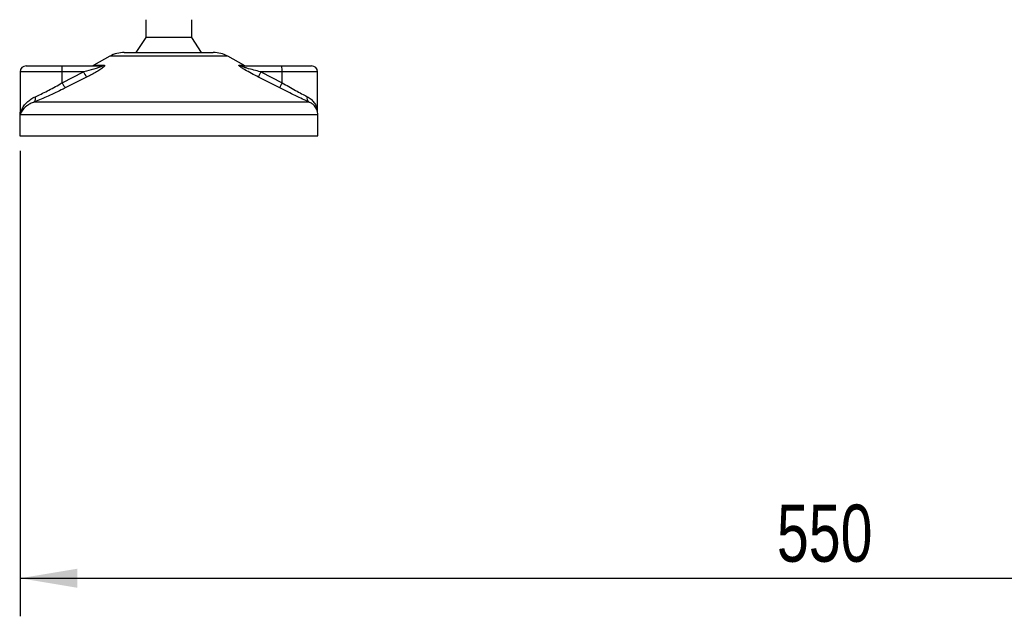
# Model space of a CAD drawing. Header units: millimetres. Extents: x 0 to 420, y 0 to 300.
# Tile 47 of 73: x 258 to 310, y 116 to 147. Entities that reach past the tile are written whole.
import ezdxf

# ---------------------------------------------------------------- set-up
doc = ezdxf.new("R2010")
doc.units = ezdxf.units.MM
doc.layers.add('QUOTE', color=174, linetype='Continuous')
doc.styles.add('SLDTEXTSTYLE3', font='TXT', dxfattribs={"width": 0.75})
doc.dimstyles.new('SLDDIMSTYLE1', dxfattribs={"dimtxt": 3, "dimasz": 3, "dimexe": 0, "dimexo": 0.0625, "dimgap": 0.75, "dimtad": 1, "dimdec": 0, "dimlfac": 6.385029, "dimrnd": 1e-09, "dimzin": 12, "dimdsep": 46, "dimtxsty": 'SLDTEXTSTYLE3', "dimsah": 1, "dimcen": 0.09, "dimadec": 0, "dimazin": 3, "dimtfac": 1, "dimtdec": 3, "dimtofl": 0, "dimtmove": 0, "dimatfit": 3, "dimfxl": 0, "dimfrac": 2, "dimtolj": 1, "dimtzin": 12, "dimarcsym": 0})

# ---------------------------------------------------------------- blocks, each defined once
blk = doc.blocks.new('_D_1')
at = {"layer": 'QUOTE'}
for p, q in [((258.102, 140.099), (258.102, 115.644)), ((344.241, 140.099), (344.241, 115.644)), ((258.102, 117.644), (344.241, 117.644))]:
    blk.add_line(p, q, dxfattribs=at)
for points in [[(258.102, 117.644), (261.102, 117.144), (261.102, 118.144)], [(344.241, 117.644), (341.241, 118.144), (341.241, 117.144)]]:
    blk.add_solid(points, dxfattribs=at)
at = {"layer": 'QUOTE', "insert": (297.846, 121.511), "char_height": 3, "attachment_point": 1, "style": 'SLDTEXTSTYLE3'}
blk.add_mtext('550', dxfattribs=at)

msp = doc.modelspace()

# ---------------------------------------------------------------- linework, layer by layer
at = {"color": 7, "linetype": 'Continuous', "lineweight": 25}
for p, q in [((264.6968, 146.9847), (264.6968, 146.045)), ((267.1244, 146.045), (267.1244, 146.9847)), ((264.6968, 146.045), (264.1878, 145.2619)), ((267.1244, 146.045), (264.6968, 146.045)), ((267.6334, 145.2619), (267.1244, 146.045)), ((262.8157, 145.0658), (261.9681, 144.5963)), ((266.1789, 145.0658), (262.8157, 145.0658)), ((263.5745, 145.2619), (266.1131, 145.2619)), ((266.1131, 145.2619), (268.2466, 145.2619)), ((269.0054, 145.0658), (266.1789, 145.0658)), ((269.8531, 144.5963), (269.0054, 145.0658)), ((258.4148, 144.5571), (260.287, 144.5571)), ((260.287, 144.5571), (262.3598, 144.5571)), ((261.9681, 144.5963), (262.4914, 144.5963)), ((269.6174, 144.5963), (269.8531, 144.5963)), ((269.7601, 144.5571), (271.8329, 144.5571)), ((271.8329, 144.5571), (273.4064, 144.5571)), ((258.1016, 144.2439), (258.1016, 142.0978)), ((260.3141, 144.2439), (258.1016, 144.2439)), ((260.3141, 143.6748), (261.4372, 144.2439)), ((260.3141, 143.6748), (260.3141, 144.2439)), ((261.4372, 144.2439), (260.3141, 144.2439)), ((270.737, 144.2439), (271.8601, 143.6748)), ((271.8601, 144.2439), (270.737, 144.2439)), ((271.8601, 143.6748), (271.8601, 144.2439)), ((273.7196, 144.2439), (271.8601, 144.2439)), ((273.7196, 142.1649), (273.7196, 144.2439)), ((258.8557, 142.6664), (273.2605, 142.6664)), ((258.0798, 141.9813), (258.0798, 140.8766)), ((258.1093, 141.9813), (258.0798, 141.9813)), ((273.7414, 141.9813), (258.1093, 141.9813)), ((273.7414, 140.8766), (273.7414, 141.9813)), ((258.0798, 140.8766), (266.5896, 140.8766)), ((266.5896, 140.8766), (273.7414, 140.8766))]:
    msp.add_line(p, q, dxfattribs=at)
for centre, radius, start, end in [((263.5745, 143.6957), 1.5662, 90, 118.97971), ((268.2466, 143.6957), 1.5662, 61.02029, 90), ((258.4148, 144.2439), 0.3132, 90, 180), ((259.3906, 144.3216), 0.9268, 355.18945, 14.72175), ((261.8163, 144.8703), 0.3132, 270, 298.97971), ((262.3587, 144.8012), 0.2441, 270.25772, 302.92857), ((269.7606, 144.838), 0.2809, 239.35943, 269.90333), ((270.0048, 144.8703), 0.3132, 241.02029, 270), ((270.9366, 144.3216), 0.9268, 355.18945, 14.72175), ((273.4064, 144.2439), 0.3132, 0, 90), ((263.0161, 144.9628), 1.7348, 204.48322, 214.91599), ((271.978, 143.5678), 1.4132, 151.4197, 163.47164), ((261.8131, 144.3777), 1.6556, 205.12367, 216.1625), ((273.0121, 143.0167), 1.3267, 150.26469, 163.17457), ((258.6428, 142.843), 0.2767, 320.3326, 20.61478), ((273.4242, 142.8629), 0.2558, 162.36927, 230.22023), ((272.9583, 141.9813), 0.7831, 0, 21.63476), ((258.8629, 141.9813), 0.7831, 169.40991, 180)]:
    msp.add_arc(centre, radius, start, end, dxfattribs=at)
for points, knots in [([(262.3598, 144.5571), (262.369, 144.5569), (262.3839, 144.5565), (262.3985, 144.5528), (262.4047, 144.5472), (262.4006, 144.5388), (262.3886, 144.5295), (262.3563, 144.5111), (262.259, 144.4718), (261.9972, 144.3887), (261.7064, 144.3113), (261.4858, 144.256), (261.4372, 144.2439)], [0, 0, 0, 0, 0.0326282, 0.0525244, 0.0758401, 0.1000535, 0.1224526, 0.1468975, 0.2362249, 0.4244765, 0.873292, 1, 1, 1, 1]), ([(262.4914, 144.5963), (262.507, 144.5947), (262.5385, 144.5915), (262.5419, 144.5626), (262.5087, 144.5154), (262.4141, 144.4336), (262.2355, 144.316), (261.9974, 144.1789), (261.7779, 144.0629), (261.6418, 143.9942), (261.5935, 143.9699)], [0, 0, 0, 0, 0.07157335, 0.14434732, 0.20833536, 0.30965956, 0.49233005, 0.69118879, 0.89052506, 1, 1, 1, 1]), ([(270.6232, 143.9699), (270.4993, 144.0322), (270.2523, 144.1566), (269.9493, 144.3232), (269.7478, 144.4475), (269.6495, 144.5184), (269.6006, 144.5644), (269.5903, 144.5903), (269.6049, 144.5961), (269.6163, 144.5963), (269.6174, 144.5963)], [0, 0, 0, 0, 0.2791688, 0.5566156, 0.6991027, 0.7915598, 0.8614835, 0.9308082, 0.9932657, 1, 1, 1, 1]), ([(270.737, 144.2439), (270.6161, 144.2741), (270.3745, 144.3345), (270.078, 144.4166), (269.877, 144.4797), (269.7859, 144.5137), (269.7493, 144.5317), (269.7345, 144.5416), (269.7288, 144.5484), (269.7323, 144.5543), (269.7433, 144.5565), (269.7545, 144.5571), (269.7588, 144.5571), (269.7601, 144.5571)], [0, 0, 0, 0, 0.31464616, 0.62840009, 0.77235872, 0.85323352, 0.88961618, 0.90401929, 0.93050293, 0.94919561, 0.98218076, 0.99463589, 1, 1, 1, 1]), ([(261.5935, 143.9699), (261.4077, 143.8764), (261.0344, 143.6886), (260.663, 143.497), (260.4765, 143.4008)], [0, 0, 0, 0, 0.4978543, 1, 1, 1, 1]), ([(271.7422, 143.4008), (271.557, 143.4962), (271.185, 143.6878), (270.811, 143.8756), (270.6232, 143.9699)], [0, 0, 0, 0, 0.497852, 1, 1, 1, 1]), ([(260.4765, 143.4008), (260.4377, 143.3808), (260.2717, 143.2955), (259.9702, 143.1483), (259.5822, 142.9703), (259.201, 142.8055), (258.9719, 142.7132), (258.8557, 142.6664)], [0, 0, 0, 0, 0.0699949, 0.2998887, 0.53536, 0.7642956, 1, 1, 1, 1]), ([(258.9017, 142.9404), (259.0002, 142.9859), (259.2002, 143.0782), (259.5299, 143.2416), (259.871, 143.421), (260.1335, 143.5681), (260.2804, 143.6549), (260.3141, 143.6748)], [0, 0, 0, 0, 0.2283053, 0.4634776, 0.6938128, 0.9297437, 1, 1, 1, 1]), ([(273.2605, 142.6664), (273.1547, 142.7154), (272.9393, 142.8152), (272.5614, 142.9935), (272.1581, 143.1888), (271.8821, 143.3295), (271.7422, 143.4008)], [0, 0, 0, 0, 0.24635312, 0.50146761, 0.74726318, 1, 1, 1, 1]), ([(271.8601, 143.6748), (271.9783, 143.6054), (272.2178, 143.4649), (272.5648, 143.2717), (272.8967, 143.0915), (273.0848, 142.9913), (273.1804, 142.9404)], [0, 0, 0, 0, 0.2465936, 0.4996913, 0.7457356, 1, 1, 1, 1]), ([(258.1093, 141.9813), (258.1094, 141.9821), (258.1216, 142.0751), (258.1678, 142.2365), (258.2937, 142.4576), (258.4516, 142.6414), (258.6497, 142.8093), (258.8177, 142.8967), (258.9017, 142.9404)], [0, 0, 0, 0, 0.0022463, 0.2586377, 0.4477168, 0.6367116, 0.818473, 1, 1, 1, 1]), ([(273.1804, 142.9404), (273.25, 142.8973), (273.391, 142.8099), (273.5435, 142.6429), (273.6491, 142.4579), (273.7072, 142.3051), (273.7068, 142.2141), (273.7067, 142.1916)], [0, 0, 0, 0, 0.22272092, 0.4517881, 0.6846122, 0.92196036, 1, 1, 1, 1]), ([(258.8557, 142.6664), (258.7788, 142.6355), (258.6233, 142.573), (258.3754, 142.4129), (258.1882, 142.2123), (258.1229, 142.0484), (258.1094, 141.9819), (258.1093, 141.9813)], [0, 0, 0, 0, 0.1804148, 0.3645009, 0.7419063, 0.9977849, 1, 1, 1, 1]), ([(273.668, 142.2654), (273.643, 142.3296), (273.6005, 142.4385), (273.4452, 142.5721), (273.3225, 142.6347), (273.2605, 142.6664)], [0, 0, 0, 0, 0.4154015, 0.7049893, 1, 1, 1, 1]), ([(258.1093, 141.9813), (258.1091, 141.9819), (258.0996, 142.0292), (258.104, 142.0761), (258.1084, 142.1224)], [0, 0, 0, 0, 0.0120638, 1, 1, 1, 1]), ([(258.112, 142.0978), (258.1081, 142.0599), (258.1041, 142.0211), (258.1092, 141.9821), (258.1093, 141.9813)], [0, 0, 0, 0, 0.9792912, 1, 1, 1, 1])]:
    msp.add_open_spline(points, degree=3, knots=knots, dxfattribs=at)

# ---------------------------------------------------------------- dimensions: what is measured, and where the dimension line sits
at = {"layer": 'QUOTE'}
dim = msp.add_linear_dim(base=(344.2406, 117.6436), p1=(258.1016, 142.0987), p2=(344.2406, 142.0987), dimstyle='SLDDIMSTYLE1', dxfattribs=at)
dim.commit()
dim.dimension.update_dxf_attribs({"geometry": '_D_1', "text_midpoint": (301.1711, 117.6436), "dimtype": 160})

doc.saveas('drawing.dxf')
